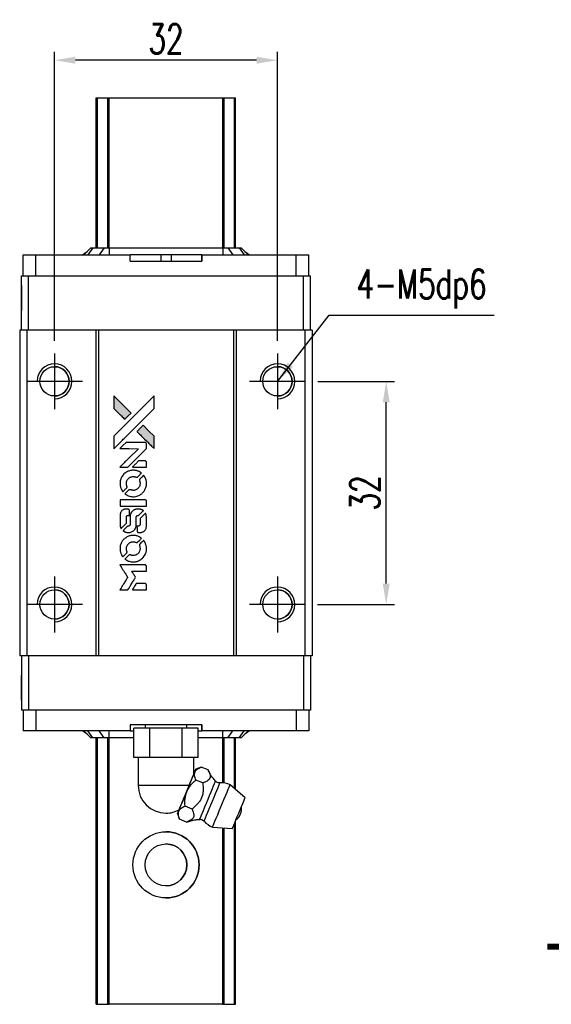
# Model space of a CAD drawing. Header units: millimetres. Extents: x 725 to 1011, y 320 to 556.
# Tile 2 of 3: x 745 to 821, y 415 to 556. Entities that reach past the tile are written whole.
import ezdxf
from ezdxf.enums import TextEntityAlignment as Align

# ---------------------------------------------------------------- set-up
doc = ezdxf.new("R2010")
doc.units = ezdxf.units.MM
doc.header["$LTSCALE"] = 0.15
doc.layers.get('0').update_dxf_attribs({"linetype": 'CONTINUOUS'})
doc.layers.get('Defpoints').update_dxf_attribs({"linetype": 'CONTINUOUS'})
doc.layers.add('CHA', color=2, linetype='CONTINUOUS')
doc.layers.add('DIM', color=4, linetype='CONTINUOUS')
doc.styles.add('DIM-7', font='SIMPLEX.shx', dxfattribs={"width": 0.7, "bigfont": 'chineset.shx'})
doc.styles.add('T', font='kaiu.ttf')
doc.dimstyles.new('CNS', dxfattribs={"dimtxt": 3.5, "dimasz": 2.5, "dimexe": 1, "dimexo": 1.5, "dimgap": 0.09, "dimtad": 0, "dimdsep": 46, "dimtxsty": 'DIM-7', "dimcen": 0.09, "dimclrd": 1, "dimclre": 1, "dimclrt": 4, "dimadec": 0, "dimazin": 0, "dimtfac": 1, "dimtix": 1, "dimtmove": 2, "dimatfit": 3, "dimfxl": 1, "dimtvp": 0.971429, "dimtolj": 1, "dimarcsym": 0})

# ---------------------------------------------------------------- blocks, each defined once
blk = doc.blocks.new('A$C205f83d0')
at = {"linetype": 'Continuous'}
h = blk.add_hatch(color=256, dxfattribs=at)
h.dxf.hatch_style = 1
h.paths.add_polyline_path([(0, 27.81), (0, 26.91), (0, 26.01), (0.78, 25.24, 0.000288), (1.08, 24.94, 0.000479), (1.33, 24.69, 0.000013), (1.56, 24.47, 0.197177), (1.56, 24.46, 0.197497), (1.57, 24.47, 0.00004), (1.7, 24.6, 0.000834), (1.84, 24.74, 0.000506), (2.01, 24.91), (2.46, 25.35), (1.23, 26.58)])
h.paths.add_polyline_path([(4.21, 23.6), (3.76, 23.16, 0.000476), (3.59, 22.98, 0.000789), (3.45, 22.84, 0.000035), (3.32, 22.71, 0.19758), (3.31, 22.71, 0.198396), (3.32, 22.7, 0.000019), (3.49, 22.52, 0.000582), (3.69, 22.33, 0.000351), (3.92, 22.1, 0.000108), (4.91, 21.11, 0.000692), (5.41, 20.61, 0.000077), (5.76, 20.27, 0.197527), (5.77, 20.27, 0.410181), (5.78, 20.27, 0.000493), (5.78, 20.46, 0.002424), (5.78, 20.71, 0.000529), (5.78, 21.15), (5.78, 22.03), (4.99, 22.82)])
for points in [[(0.78, 25.24, 0.000288), (1.08, 24.94, 0.000479), (1.33, 24.69, 0.000013), (1.56, 24.47, 0.197177), (1.56, 24.46, 0.197497), (1.57, 24.47, 0.00004), (1.7, 24.6, 0.000836), (1.84, 24.74, 0.000505), (2.01, 24.91), (2.46, 25.35), (1.23, 26.58), (0, 27.81), (0, 26.91), (0, 26.01)], [(1.08, 21.32, -0.000056), (1.62, 21.86, -0.000021), (2.38, 22.61, -0.000021), (3.2, 23.44, -0.000025), (3.97, 24.21), (5.78, 26.01), (5.78, 26.91), (5.78, 27.8), (4.56, 26.59, 0.000274), (3.98, 26.01, 0.000123), (3.21, 25.25, 0.000121), (2.4, 24.44, 0.000165), (1.67, 23.72), (0, 22.04), (0, 21.14), (0, 20.24)], [(3.92, 22.1, 0.000108), (4.91, 21.11, 0.000692), (5.41, 20.61, 0.000077), (5.76, 20.27, 0.197527), (5.77, 20.27, 0.410182), (5.78, 20.27, 0.000493), (5.78, 20.46, 0.002424), (5.78, 20.71, 0.000529), (5.78, 21.15), (5.78, 22.03), (4.99, 22.82), (4.21, 23.6), (3.76, 23.16, 0.000476), (3.59, 22.98, 0.000789), (3.45, 22.84, 0.000035), (3.32, 22.71, 0.19758), (3.31, 22.71, 0.198396), (3.32, 22.7, 0.000019), (3.49, 22.52, 0.000582), (3.69, 22.33, 0.000351)], [(1.43, 17.59), (2.01, 17.59), (3.34, 18.92), (4.67, 20.25), (4.66, 20.62, 0.0008), (4.66, 20.86, 0.010795), (4.66, 20.95, 0.030495), (4.66, 21, 0.080372), (4.64, 21.03, 0.03816), (4.62, 21.06, 0.041799), (4.6, 21.09, 0.042486), (4.57, 21.11, 0.042078), (4.54, 21.13, 0.099276), (4.49, 21.14, 0.003302), (4.31, 21.14, 0.002586), (3.99, 21.14, 0.000204), (3.12, 21.14), (1.75, 21.14), (1.3, 20.7), (0.86, 20.25), (2.19, 20.25), (3.51, 20.24), (2.2, 18.94, 0.000253), (1.7, 18.44, 0.000412), (1.27, 18.01, 0.000041), (0.89, 17.63, 0.041338), (0.87, 17.61), (0.86, 17.59)], [(3.66, 17.59), (4.67, 17.59), (4.67, 17.96), (4.66, 18.34), (4.64, 18.38, 0.03146), (4.62, 18.4, 0.026444), (4.6, 18.42, 0.026444), (4.59, 18.44, 0.031457), (4.57, 18.45), (4.52, 18.48), (4.03, 18.48), (3.53, 18.48), (3.09, 18.04, 0.000745), (2.93, 17.87, 0.001228), (2.79, 17.73, 0.000087), (2.66, 17.6, 0.195134), (2.66, 17.6, 0.412117), (2.66, 17.59, 0.000048), (2.96, 17.59, 0.00109), (3.28, 17.59, 0.000653)], [(0.89, 15.04, 0.023681), (0.91, 14.89, 0.022402), (0.95, 14.73, 0.021929), (1, 14.57, 0.020503), (1.07, 14.42, 0.013745), (1.12, 14.33, 0.009767), (1.17, 14.23, 0.009658), (1.23, 14.15, 0.027804), (1.27, 14.09), (1.29, 14.07), (1.57, 14.35, 0.002053), (1.7, 14.48, 0.006738), (1.79, 14.57, 0.007826), (1.85, 14.63, 0.063909), (1.87, 14.67, 0.061532), (1.89, 14.72, 0.068674), (1.89, 14.77, 0.052072), (1.88, 14.83, 0.019648), (1.86, 14.91, -0.018366), (1.82, 15.01, -0.0288), (1.81, 15.1, -0.029061), (1.8, 15.19, -0.019155), (1.8, 15.29, -0.053809), (1.83, 15.51, -0.058833), (1.91, 15.72, -0.058566), (2.03, 15.9, -0.052525), (2.2, 16.05, -0.044733), (2.34, 16.14, -0.040573), (2.5, 16.2, -0.041123), (2.67, 16.24, -0.04951), (2.83, 16.24, -0.017369), (2.9, 16.23, -0.024255), (2.97, 16.22, -0.023787), (3.03, 16.2, -0.015798), (3.11, 16.18, 0.010631), (3.15, 16.16, 0.033653), (3.19, 16.15, 0.037806), (3.22, 16.14, 0.016307), (3.26, 16.14, 0.068179), (3.34, 16.15, 0.095747), (3.4, 16.19, 0.033418), (3.49, 16.26, 0.002133), (3.72, 16.5, 0.001452), (3.85, 16.64, 0.012393), (3.91, 16.7, 0.020479), (3.94, 16.74, 0.344362), (3.94, 16.75, 0.074287), (3.91, 16.78, 0.005454), (3.81, 16.85, 0.008391), (3.7, 16.91, 0.017097), (3.61, 16.96, 0.027375), (3.43, 17.04, 0.02835), (3.25, 17.09, 0.027723), (3.05, 17.13, 0.023913), (2.85, 17.14, 0.027047), (2.6, 17.14, 0.031685), (2.37, 17.1, 0.032425), (2.14, 17.04, 0.031013), (1.93, 16.95, 0.037914), (1.67, 16.8, 0.040153), (1.45, 16.61, 0.039834), (1.26, 16.39, 0.036173), (1.09, 16.14, 0.040752), (0.98, 15.89, 0.035885), (0.91, 15.61, 0.035491), (0.88, 15.33, 0.037615)], [(1.66, 13.71, 0.018008), (1.74, 13.66, 0.009842), (1.84, 13.6, 0.009807), (1.95, 13.54, 0.015716), (2.05, 13.5, 0.048467), (2.39, 13.39, 0.045841), (2.74, 13.35, 0.046006), (3.1, 13.38, 0.049638), (3.44, 13.47, 0.064819), (3.89, 13.7, 0.06695), (4.25, 14.04, 0.066691), (4.51, 14.46, 0.063505), (4.66, 14.94, 0.03135), (4.67, 15.07, 0.010439), (4.67, 15.25, 0.010391), (4.67, 15.43, 0.032408), (4.66, 15.55, 0.015696), (4.63, 15.69, 0.018095), (4.59, 15.83, 0.018551), (4.54, 15.96, 0.018352), (4.49, 16.08, 0.015568), (4.44, 16.16, 0.009832), (4.39, 16.26, 0.009795), (4.33, 16.34, 0.023727), (4.29, 16.41), (4.27, 16.43), (3.99, 16.16, 0.001528), (3.83, 16, 0.010022), (3.76, 15.93, 0.019586), (3.71, 15.87, 0.061865), (3.69, 15.84, 0.055054), (3.67, 15.78, 0.061607), (3.67, 15.72, 0.048725), (3.68, 15.65, 0.020221), (3.7, 15.56, -0.017722), (3.73, 15.46, -0.02685), (3.75, 15.38, -0.02759), (3.76, 15.29, -0.020233), (3.75, 15.2, -0.04793), (3.73, 15.01, -0.048386), (3.67, 14.84, -0.047866), (3.57, 14.68, -0.044964), (3.45, 14.54, -0.04333), (3.3, 14.42, -0.050921), (3.14, 14.33, -0.051473), (2.97, 14.28, -0.0459), (2.78, 14.26, -0.019014), (2.7, 14.27, -0.024114), (2.61, 14.28, -0.025081), (2.53, 14.3, -0.023892), (2.46, 14.32, 0.008624), (2.4, 14.34, 0.026486), (2.35, 14.36, 0.035074), (2.32, 14.36, 0.02756), (2.28, 14.36, 0.087163), (2.22, 14.35, 0.073291), (2.16, 14.32, 0.028074), (2.07, 14.24, 0.002594), (1.87, 14.04), (1.59, 13.76)], [(2.77, 12.02), (4.66, 12.02), (4.66, 12.4), (4.66, 12.77), (4.64, 12.81, 0.071429), (4.61, 12.85, 0.054799), (4.58, 12.88, 0.053585), (4.53, 12.9, 0.060698), (4.49, 12.92, 0.033975), (4.41, 12.92, 0.000112), (3.44, 12.92, 0.000726), (2.5, 12.92, 0.001084), (1.68, 12.92), (0.88, 12.91), (0.88, 12.46), (0.88, 12.02)], [(0.88, 9.25, 0.018538), (0.89, 9.19, 0.010695), (0.9, 9.12, 0.01068), (0.92, 9.06, 0.017678), (0.93, 9, 0.013849), (0.96, 8.94, 0.011814), (0.99, 8.87, 0.004513), (1.01, 8.81, 0.290035), (1.02, 8.8, 0.196418), (1.03, 8.8, 0.000124), (1.14, 8.91, 0.001477), (1.26, 9.04, 0.000898), (1.41, 9.18), (1.79, 9.56), (1.79, 10.03, -0.001471), (1.79, 10.39, -0.028714), (1.8, 10.5, -0.097073), (1.82, 10.56, -0.084199), (1.86, 10.61, -0.042698), (1.9, 10.64, -0.053912), (1.93, 10.66, -0.051004), (1.97, 10.66, -0.032967), (2.02, 10.67, 0.00807), (2.04, 10.67, 0.003023), (2.08, 10.67, 0.002994), (2.11, 10.67, 0.003629), (2.15, 10.67), (2.23, 10.68), (2.23, 11.04, 0.001618), (2.23, 11.21, 0.005206), (2.23, 11.33, 0.00535), (2.22, 11.41, 0.060675), (2.22, 11.44, 0.048484), (2.21, 11.46, 0.02389), (2.2, 11.48, 0.022812), (2.18, 11.5, 0.02462), (2.17, 11.52, 0.061781), (2.12, 11.55, 0.080179), (2.07, 11.57, 0.048561), (2, 11.58, 0.010021), (1.87, 11.59, 0.016602), (1.71, 11.58, 0.031409), (1.57, 11.56, 0.036474), (1.45, 11.53, 0.03439), (1.34, 11.48, 0.065928), (1.16, 11.36, 0.069066), (1.02, 11.19, 0.065697), (0.93, 10.99, 0.051559), (0.88, 10.75, 0.020904), (0.88, 10.62, 0.000451), (0.88, 10, 0.000419), (0.88, 9.37, 0.022759)], [(1.37, 8.42, 0.023289), (1.46, 8.36, 0.026845), (1.55, 8.32, 0.026047), (1.65, 8.28, 0.019751), (1.76, 8.25, 0.013249), (1.83, 8.23, 0.025169), (1.88, 8.23, 0.016532), (1.94, 8.23, 0.002937), (2.06, 8.22, 0.003317), (2.17, 8.22, 0.011808), (2.23, 8.23, 0.01777), (2.29, 8.23, 0.021476), (2.33, 8.24, 0.04325), (2.53, 8.3, 0.045753), (2.72, 8.4, 0.04649), (2.88, 8.52, 0.047672), (3.01, 8.68, 0.025315), (3.05, 8.74, 0.015208), (3.1, 8.82, 0.01512), (3.14, 8.91, 0.022488), (3.16, 8.99, 0.027857), (3.2, 9.11, 0.034138), (3.21, 9.22, 0.014286), (3.22, 9.39, 0.00124), (3.22, 9.84, -0.00103), (3.22, 10.11, -0.002552), (3.22, 10.31, -0.001594), (3.22, 10.46, -0.047676), (3.23, 10.5, -0.085307), (3.25, 10.57, -0.097789), (3.3, 10.62, -0.085947), (3.37, 10.65, -0.051339), (3.45, 10.66, 0.014634), (3.48, 10.67, 0.015028), (3.51, 10.67, 0.014927), (3.54, 10.68, 0.059415), (3.55, 10.68, 0.070595), (3.59, 10.71, 0.00028), (3.9, 11.02, 0.000111), (4.23, 11.34, 0.200239), (4.23, 11.36, 0.268906), (4.23, 11.37, 0.001866), (4.15, 11.41, 0.007532), (4.08, 11.45, 0.017818), (4.02, 11.48, 0.013256), (3.95, 11.5, 0.011636), (3.89, 11.53, 0.011528), (3.82, 11.55, 0.012303), (3.75, 11.57, 0.0423), (3.64, 11.58, 0.013657), (3.48, 11.58, 0.013857), (3.32, 11.58, 0.037428), (3.2, 11.56, 0.014927), (3.13, 11.54, 0.0122), (3.05, 11.52, 0.012518), (2.97, 11.49, 0.023062), (2.91, 11.47, 0.065961), (2.7, 11.32, 0.06055), (2.52, 11.12, 0.059676), (2.4, 10.88, 0.060497), (2.33, 10.62, 0.025683), (2.33, 10.57, 0.001528), (2.33, 10.4, 0.002124), (2.33, 10.19, 0.001173), (2.33, 9.93, -0.000809), (2.32, 9.47, -0.017164), (2.32, 9.34, -0.063931), (2.3, 9.27, -0.108429), (2.27, 9.22, -0.052941), (2.24, 9.19, -0.063675), (2.2, 9.17, -0.050562), (2.15, 9.15, -0.020337), (2.09, 9.15, 0.009897), (2.05, 9.14, 0.016482), (2.01, 9.14, 0.019019), (1.98, 9.13, 0.06043), (1.97, 9.13, 0.076267), (1.93, 9.1, 0.00054), (1.63, 8.8, 0.000307), (1.33, 8.5, 0.142594), (1.32, 8.47, 0.232419), (1.32, 8.47, 0.022995), (1.33, 8.45, 0.024627), (1.35, 8.44, 0.015407)], [(3.33, 8.37, 0.065483), (3.35, 8.33, 0.053271), (3.39, 8.29, 0.052018), (3.43, 8.25, 0.0556), (3.48, 8.23, 0.036839), (3.51, 8.22, 0.026922), (3.54, 8.22, 0.016905), (3.59, 8.22, 0.004317), (3.67, 8.22, 0.016369), (3.83, 8.22, 0.029936), (3.96, 8.24, 0.03418), (4.08, 8.27, 0.031327), (4.2, 8.32, 0.046935), (4.34, 8.4, 0.054053), (4.45, 8.51, 0.053701), (4.54, 8.64, 0.045364), (4.61, 8.79, 0.032479), (4.64, 8.93, 0.03386), (4.66, 9.06, 0.013578), (4.67, 9.28, 0.001155), (4.66, 9.83, 0.000413), (4.66, 10.31, 0.005008), (4.66, 10.49, 0.013199), (4.65, 10.59, 0.033956), (4.64, 10.67, 0.013909), (4.62, 10.75, 0.010864), (4.6, 10.83, 0.010938), (4.57, 10.9, 0.028702), (4.55, 10.95), (4.53, 10.99), (4.14, 10.61), (3.76, 10.23), (3.76, 9.78, -0.001504), (3.76, 9.59, -0.00328), (3.75, 9.45, -0.001901), (3.75, 9.33, -0.061333), (3.75, 9.3, -0.063621), (3.73, 9.27, -0.048633), (3.7, 9.23, -0.046769), (3.67, 9.2, -0.047961), (3.63, 9.17, -0.02678), (3.6, 9.16, -0.050957), (3.57, 9.15, -0.029398), (3.53, 9.14, -0.00401), (3.45, 9.14), (3.31, 9.14), (3.32, 8.78, 0.001061), (3.32, 8.56, 0.009147), (3.32, 8.47, 0.020721), (3.32, 8.41, 0.051619)], [(0.89, 5.71, 0.024131), (0.91, 5.54, 0.022344), (0.95, 5.38, 0.021883), (1.01, 5.22, 0.020884), (1.08, 5.06, 0.010669), (1.13, 4.97, 0.010389), (1.18, 4.88, 0.010913), (1.23, 4.8, 0.022227), (1.27, 4.74), (1.29, 4.72), (1.57, 5, 0.002452), (1.68, 5.11, 0.003628), (1.78, 5.21, 0.001662), (1.86, 5.3, 0.070159), (1.87, 5.32, 0.047671), (1.88, 5.34, 0.018624), (1.88, 5.36, 0.017921), (1.89, 5.39, 0.018804), (1.89, 5.41, 0.018255), (1.89, 5.45, 0.041312), (1.89, 5.48, 0.037164), (1.88, 5.5, 0.012342), (1.87, 5.54, -0.015101), (1.83, 5.64, -0.035998), (1.81, 5.71, -0.033244), (1.8, 5.79, -0.011249), (1.8, 5.91, -0.004059), (1.8, 6, -0.019693), (1.8, 6.06, -0.027943), (1.81, 6.1, -0.014411), (1.82, 6.15, -0.033089), (1.87, 6.28, -0.033887), (1.93, 6.4, -0.034021), (2, 6.51, -0.033942), (2.09, 6.61, -0.02816), (2.2, 6.7, -0.035032), (2.3, 6.77, -0.035269), (2.42, 6.83, -0.029196), (2.54, 6.87, -0.037862), (2.69, 6.89, -0.043657), (2.83, 6.9, -0.043064), (2.98, 6.87, -0.035184), (3.12, 6.83, 0.033699), (3.19, 6.8, 0.052815), (3.25, 6.8, 0.059167), (3.31, 6.8, 0.058972), (3.37, 6.82, 0.059208), (3.41, 6.84, 0.021125), (3.46, 6.89, 0.008691), (3.55, 6.98, 0.000851), (3.76, 7.19, 0.001873), (3.87, 7.3, 0.013884), (3.92, 7.36, 0.022355), (3.94, 7.39, 0.341453), (3.94, 7.4, 0.073011), (3.91, 7.43, 0.004587), (3.81, 7.49, 0.00748), (3.71, 7.56, 0.016837), (3.63, 7.6, 0.028606), (3.43, 7.69, 0.031352), (3.23, 7.75, 0.031004), (3.02, 7.79, 0.0268), (2.8, 7.8, 0.026698), (2.56, 7.79, 0.03002), (2.34, 7.75, 0.030357), (2.12, 7.68, 0.028554), (1.91, 7.59, 0.062944), (1.52, 7.33, 0.062206), (1.21, 6.98, 0.062448), (0.99, 6.57, 0.064355), (0.88, 6.12, 0.017377), (0.88, 6.03, 0.008369), (0.88, 5.91, 0.008367), (0.88, 5.79, 0.01757)], [(1.66, 4.37, 0.064158), (2.09, 4.13, 0.06356), (2.58, 4.02, 0.064004), (3.08, 4.03, 0.066747), (3.55, 4.16, 0.04321), (3.84, 4.32, 0.044737), (4.1, 4.53, 0.044901), (4.32, 4.78, 0.044184), (4.49, 5.07, 0.026293), (4.58, 5.28, 0.033344), (4.64, 5.49, 0.033227), (4.67, 5.71, 0.025815), (4.67, 5.94, 0.023119), (4.66, 6.17, 0.031044), (4.62, 6.37, 0.031337), (4.56, 6.57, 0.024258), (4.47, 6.77, 0.015622), (4.43, 6.84, 0.008495), (4.38, 6.93, 0.008415), (4.33, 7.01, 0.020814), (4.28, 7.07), (4.26, 7.09), (3.99, 6.82, 0.002843), (3.78, 6.61, 0.033917), (3.71, 6.53, 0.087906), (3.68, 6.47, 0.073302), (3.67, 6.39, 0.022047), (3.67, 6.36, 0.026465), (3.67, 6.32, 0.022233), (3.68, 6.29, 0.009985), (3.7, 6.24, -0.039011), (3.74, 6.06, -0.044398), (3.76, 5.89, -0.045096), (3.74, 5.72, -0.04265), (3.69, 5.55, -0.071154), (3.56, 5.31, -0.068827), (3.37, 5.12, -0.068713), (3.13, 4.99, -0.070507), (2.87, 4.92, -0.028605), (2.75, 4.92, -0.031418), (2.65, 4.93, -0.031044), (2.54, 4.95, -0.02668), (2.43, 4.99, 0.038913), (2.36, 5.01, 0.043732), (2.3, 5.02, 0.047754), (2.24, 5.01, 0.075756), (2.19, 5, 0.07294), (2.16, 4.98, 0.003456), (2.09, 4.91, 0.005023), (1.99, 4.82, 0.002422), (1.87, 4.7, 0.000819), (1.76, 4.6, 0.001349), (1.67, 4.5, 0.0001), (1.59, 4.42, 0.205335), (1.59, 4.42, 0.219821), (1.59, 4.42, 0.002494), (1.61, 4.4, 0.007089), (1.63, 4.39, 0.004494)], [(1.44, 0), (2.01, 0), (2.11, 0.16, -0.000297), (2.17, 0.25, -0.000037), (2.3, 0.46, -0.000043), (2.45, 0.71, -0.000036), (2.61, 0.98, 0.000044), (2.77, 1.24, 0.000063), (2.91, 1.47, 0.000035), (3.03, 1.66, 0.0009), (3.06, 1.72), (3.11, 1.79), (3.05, 1.89, 0.001175), (3.01, 1.95, 0.000208), (2.94, 2.06, 0.000225), (2.87, 2.19, 0.000203), (2.78, 2.32, -0.000711), (2.71, 2.44, -0.001119), (2.64, 2.55, -0.000263), (2.58, 2.64, -0.04589), (2.58, 2.65, -0.519312), (2.58, 2.66, -0.001914), (2.74, 2.67, -0.003124), (2.99, 2.67, -0.000285), (3.62, 2.67), (4.67, 2.67), (4.67, 3.03, 0.001727), (4.67, 3.3, 0.025279), (4.66, 3.39, 0.073886), (4.65, 3.44, 0.07426), (4.62, 3.49, 0.03264), (4.61, 3.5, 0.01784), (4.59, 3.52, 0.017712), (4.57, 3.53, 0.026854), (4.56, 3.54), (4.52, 3.56), (2.69, 3.56), (0.86, 3.56), (0.88, 3.54, -0.004595), (0.89, 3.53, -0.00016), (0.92, 3.47, -0.000298), (0.96, 3.41, -0.000208), (1.01, 3.33, 0.000986), (1.14, 3.11, 0.00025), (1.36, 2.76, 0.000268), (1.6, 2.38, 0.000436), (1.8, 2.07, -0.002932), (1.87, 1.96, -0.004718), (1.92, 1.87, -0.001113), (1.97, 1.79, -0.227179), (1.97, 1.78, -0.045982), (1.96, 1.77, -0.000145), (1.9, 1.67, -0.000825), (1.82, 1.54, -0.000517), (1.74, 1.4, 0.000056), (1.44, 0.92, 0.000289), (1.27, 0.65, 0.000481), (1.15, 0.45, 0.000418), (1.02, 0.25), (0.87, 0)], [(3.66, 0), (4.67, 0), (4.67, 0.37, 0.000842), (4.67, 0.6, 0.010591), (4.66, 0.69, 0.028995), (4.66, 0.74, 0.069543), (4.65, 0.77, 0.051063), (4.63, 0.81, 0.039932), (4.6, 0.84, 0.039414), (4.57, 0.86, 0.045845), (4.54, 0.88, 0.094811), (4.5, 0.89, 0.007124), (4.4, 0.89, 0.004713), (4.23, 0.9, 0.000534), (3.85, 0.9), (3.2, 0.9), (3.14, 0.8, 0.000828), (2.97, 0.53, 0.000879), (2.81, 0.27, 0.000048), (2.65, 0.01, 0.137596), (2.65, 0, 0.413028), (2.65, 0, 0.000016), (2.95, 0, 0.000623), (3.27, 0, 0.000374)]]:
    blk.add_lwpolyline(points, format="xyb", close=True)
blk = doc.blocks.new('*D234')
at = {"color": 7, "lineweight": -2}
for p, q in [((787.4, 504.53), (798.41, 504.53)), ((797.21, 475.53), (797.21, 501.53)), ((787.35, 472.53), (798.41, 472.53))]:
    blk.add_line(p, q, dxfattribs=at)
at = {"color": 7}
for points in [[(796.71, 501.53), (797.71, 501.53), (797.21, 504.53)], [(796.71, 475.53), (797.71, 475.53), (797.21, 472.53)]]:
    blk.add_solid(points, dxfattribs=at)
at = {"layer": 'Defpoints', "color": 0}
for p in [(785.6, 504.53), (797.21, 504.53), (785.55, 472.53)]:
    blk.add_point(p, dxfattribs=at)
at = {"color": 7, "insert": (794.15, 488.53), "char_height": 4.2, "attachment_point": 5, "rotation": 90, "style": 'DIM-7'}
blk.add_mtext('\\A1;32', dxfattribs=at)
blk = doc.blocks.new('*D235')
at = {"color": 7, "lineweight": -2}
for p, q in [((749.6, 510.33), (749.6, 551.79)), ((781.6, 510.33), (781.6, 551.79)), ((778.6, 550.59), (752.6, 550.59))]:
    blk.add_line(p, q, dxfattribs=at)
at = {"color": 7}
for points in [[(752.6, 551.09), (752.6, 550.09), (749.6, 550.59)], [(778.6, 551.09), (778.6, 550.09), (781.6, 550.59)]]:
    blk.add_solid(points, dxfattribs=at)
at = {"layer": 'Defpoints', "color": 0}
for p in [(749.6, 550.59), (749.6, 508.53), (781.6, 508.53)]:
    blk.add_point(p, dxfattribs=at)
at = {"color": 7, "insert": (765.6, 553.65), "char_height": 4.2, "attachment_point": 5, "style": 'DIM-7'}
blk.add_mtext('\\A1;32', dxfattribs=at)

msp = doc.modelspace()

# ---------------------------------------------------------------- linework, layer by layer
at = {"color": 7, "linetype": 'Continuous', "lineweight": 25}
for p, q in [((755.602, 523.683), (755.602, 545.183)), ((755.602, 523.683), (755.602, 545.183)), ((755.602, 523.683), (755.602, 545.183)), ((755.602, 545.183), (755.602, 523.683)), ((755.768, 523.683), (755.768, 545.183)), ((757.248, 523.683), (757.248, 545.183)), ((757.446, 545.183), (773.758, 545.183)), ((757.446, 523.683), (757.446, 545.183)), ((773.758, 523.683), (773.758, 545.183)), ((773.955, 523.683), (773.955, 545.183)), ((775.435, 523.683), (775.435, 545.183)), ((775.602, 523.683), (775.602, 545.183)), ((745.102, 519.683), (745.102, 522.683)), ((745.102, 522.683), (746.902, 522.683)), ((745.102, 521.783), (745.102, 522.683)), ((745.102, 519.683), (745.102, 522.683)), ((745.102, 521.783), (745.102, 522.683)), ((745.102, 522.683), (745.102, 522.683)), ((745.102, 522.683), (745.102, 522.683)), ((745.102, 522.683), (745.102, 522.683)), ((746.902, 519.683), (746.902, 522.683)), ((746.902, 522.683), (760.459, 522.683)), ((753.606, 522.683), (754.274, 523.155)), ((754.802, 523.683), (753.802, 522.683)), ((754.802, 523.683), (753.802, 522.683)), ((755.086, 523.683), (754.371, 522.683)), ((754.802, 523.683), (755.086, 523.683)), ((754.802, 523.683), (754.802, 523.683)), ((755.086, 523.683), (756.73, 523.683)), ((756.73, 523.683), (756.015, 522.683)), ((756.73, 523.683), (757.446, 523.683)), ((757.446, 523.683), (757.446, 522.683)), ((757.446, 523.683), (773.758, 523.683)), ((760.459, 521.783), (760.459, 522.683)), ((764.879, 522.683), (760.459, 522.683)), ((764.879, 522.683), (764.879, 521.783)), ((766.325, 522.683), (764.879, 522.683)), ((766.325, 522.683), (766.325, 521.783)), ((770.745, 522.683), (766.325, 522.683)), ((770.745, 521.783), (770.745, 522.683)), ((770.745, 522.683), (784.302, 522.683)), ((770.745, 522.683), (770.745, 521.783)), ((770.745, 522.683), (770.745, 522.683)), ((770.745, 521.783), (770.745, 522.683)), ((770.745, 522.683), (770.745, 521.783)), ((773.758, 523.683), (773.758, 522.683)), ((773.758, 523.683), (774.473, 523.683)), ((774.473, 523.683), (775.188, 522.683)), ((774.473, 523.683), (776.117, 523.683)), ((776.117, 523.683), (776.832, 522.683)), ((776.117, 523.683), (776.402, 523.683)), ((776.402, 523.683), (777.402, 522.683)), ((776.93, 523.155), (777.597, 522.683)), ((784.302, 519.683), (784.302, 522.683)), ((784.302, 522.683), (786.102, 522.683)), ((786.102, 519.683), (786.102, 522.683)), ((745.102, 521.783), (745.102, 521.783)), ((760.459, 521.783), (770.745, 521.783)), ((770.745, 521.783), (770.745, 521.783)), ((744.852, 511.883), (744.852, 519.683)), ((744.852, 519.683), (745.852, 519.683)), ((744.852, 511.883), (744.852, 519.683)), ((744.852, 519.683), (744.852, 519.683)), ((745.852, 511.883), (745.852, 519.683)), ((745.852, 519.683), (785.352, 519.683)), ((785.352, 511.883), (785.352, 519.683)), ((785.352, 519.683), (786.352, 519.683)), ((786.352, 511.883), (786.352, 519.683)), ((744.602, 511.883), (744.602, 465.183)), ((745.652, 511.883), (744.602, 511.883)), ((744.602, 511.883), (744.602, 465.183)), ((744.602, 511.883), (744.602, 511.883)), ((745.652, 511.883), (745.652, 465.183)), ((755.552, 511.883), (745.652, 511.883)), ((755.552, 511.883), (755.552, 465.183)), ((755.902, 511.883), (755.552, 511.883)), ((755.902, 511.883), (755.902, 465.183)), ((775.302, 511.883), (755.902, 511.883)), ((775.302, 511.883), (775.302, 465.183)), ((775.652, 511.883), (775.302, 511.883)), ((775.652, 511.883), (775.652, 465.183)), ((785.552, 511.883), (775.652, 511.883)), ((785.552, 511.883), (785.552, 465.183)), ((786.602, 511.883), (785.552, 511.883)), ((786.602, 511.883), (786.602, 465.183)), ((745.652, 465.183), (744.602, 465.183)), ((744.602, 465.183), (744.602, 465.183)), ((744.852, 465.183), (744.852, 457.383)), ((744.852, 465.183), (744.852, 457.383)), ((755.552, 465.183), (745.652, 465.183)), ((745.852, 465.183), (745.852, 457.383)), ((755.902, 465.183), (755.552, 465.183)), ((775.302, 465.183), (755.902, 465.183)), ((775.652, 465.183), (775.302, 465.183)), ((785.552, 465.183), (775.652, 465.183)), ((785.352, 465.183), (785.352, 457.383)), ((786.602, 465.183), (785.552, 465.183)), ((786.352, 465.183), (786.352, 457.383)), ((745.852, 457.383), (744.852, 457.383)), ((744.852, 457.383), (744.852, 457.383)), ((745.102, 457.383), (745.102, 454.383)), ((745.102, 457.383), (745.102, 454.383)), ((785.352, 457.383), (745.852, 457.383)), ((746.902, 457.383), (746.902, 454.383)), ((784.302, 457.383), (784.302, 454.383)), ((786.352, 457.383), (785.352, 457.383)), ((786.102, 457.383), (786.102, 454.383)), ((745.102, 455.283), (745.102, 454.383)), ((745.102, 455.283), (745.102, 454.383)), ((745.102, 455.283), (745.102, 455.283)), ((760.459, 455.283), (760.459, 454.383)), ((770.745, 455.283), (760.459, 455.283)), ((760.983, 450.603), (760.983, 454.803)), ((763.292, 454.803), (760.983, 454.803)), ((762.602, 455.283), (762.602, 454.803)), ((763.292, 450.603), (763.292, 454.803)), ((767.911, 454.803), (763.292, 454.803)), ((767.911, 450.603), (767.911, 454.803)), ((770.22, 454.803), (767.911, 454.803)), ((768.602, 454.803), (768.602, 455.283)), ((770.22, 450.603), (770.22, 454.803)), ((770.745, 455.283), (770.745, 454.383)), ((770.745, 455.283), (770.745, 454.383)), ((770.745, 455.283), (770.745, 455.283)), ((770.745, 454.383), (770.745, 455.283)), ((770.745, 454.383), (770.745, 455.283)), ((746.902, 454.383), (745.102, 454.383)), ((745.102, 454.383), (745.102, 454.383)), ((745.102, 454.383), (745.102, 454.383)), ((745.102, 454.383), (745.102, 454.383)), ((760.459, 454.383), (746.902, 454.383)), ((754.274, 453.91), (753.606, 454.383)), ((754.802, 453.383), (753.802, 454.383)), ((754.802, 453.383), (753.802, 454.383)), ((755.086, 453.383), (754.371, 454.383)), ((755.086, 453.383), (754.802, 453.383)), ((754.802, 453.383), (754.802, 453.383)), ((756.73, 453.383), (755.086, 453.383)), ((755.602, 415.183), (755.602, 453.383)), ((755.602, 415.183), (755.602, 453.383)), ((755.602, 415.183), (755.602, 453.383)), ((755.602, 453.383), (755.602, 415.183)), ((755.768, 415.183), (755.768, 453.383)), ((756.73, 453.383), (756.015, 454.383)), ((757.446, 453.383), (756.73, 453.383)), ((757.248, 415.183), (757.248, 453.383)), ((757.446, 453.383), (757.446, 454.383)), ((760.983, 453.383), (757.446, 453.383)), ((757.446, 415.183), (757.446, 453.383)), ((760.459, 454.383), (760.983, 454.383)), ((770.22, 454.383), (770.745, 454.383)), ((773.758, 453.383), (770.22, 453.383)), ((784.302, 454.383), (770.745, 454.383)), ((770.745, 454.383), (770.745, 454.383)), ((773.758, 453.383), (773.758, 454.383)), ((774.473, 453.383), (773.758, 453.383)), ((773.758, 446.929), (773.758, 453.383)), ((773.955, 446.91), (773.955, 453.383)), ((774.473, 453.383), (775.188, 454.383)), ((776.117, 453.383), (774.473, 453.383)), ((775.435, 446.142), (775.435, 453.383)), ((775.602, 445.998), (775.602, 453.383)), ((776.117, 453.383), (776.832, 454.383)), ((776.402, 453.383), (776.117, 453.383)), ((776.402, 453.383), (777.402, 454.383)), ((777.597, 454.383), (776.93, 453.911)), ((786.102, 454.383), (784.302, 454.383)), ((762.138, 450.603), (760.983, 450.603)), ((761.602, 450.603), (761.602, 446.603)), ((763.292, 450.603), (762.138, 450.603)), ((765.602, 450.603), (763.292, 450.603)), ((767.911, 450.603), (765.602, 450.603)), ((769.066, 450.603), (767.911, 450.603)), ((770.22, 450.603), (769.066, 450.603)), ((769.602, 448.221), (769.602, 450.603)), ((770.651, 449.21), (769.879, 448.89)), ((771.657, 448.793), (770.651, 449.21)), ((761.602, 446.603), (768.931, 446.603)), ((770.884, 446.926), (769.878, 447.343)), ((776.96, 444.82), (774.81, 446.685)), ((769.337, 443.193), (768.331, 443.609)), ((767.238, 442.515), (767.558, 441.742)), ((768.564, 441.326), (767.558, 441.742)), ((775.435, 415.183), (775.435, 441.139)), ((775.602, 415.183), (775.602, 441.54)), ((772.284, 440.587), (775.123, 440.385)), ((773.758, 415.183), (773.758, 440.482)), ((773.955, 415.183), (773.955, 440.468)), ((773.758, 415.183), (757.446, 415.183))]:
    msp.add_line(p, q, dxfattribs=at)
for p, q in [((749.602, 508.533), (749.602, 500.533)), ((781.602, 508.533), (781.602, 500.533)), ((753.602, 504.533), (745.602, 504.533)), ((785.602, 504.533), (777.602, 504.533)), ((749.602, 476.533), (749.602, 468.533)), ((781.602, 476.533), (781.602, 468.533)), ((753.602, 472.533), (745.602, 472.533)), ((785.602, 472.533), (777.602, 472.533))]:
    msp.add_line(p, q)
at = {"color": 7, "linetype": 'Continuous', "lineweight": 25, "flags": 128}
for points in [[(744.852, 514.708), (744.852, 514.768), (744.852, 514.945), (744.852, 515.227), (744.852, 515.595), (744.852, 516.023), (744.852, 516.483), (744.852, 516.942), (744.852, 517.37), (744.852, 517.738), (744.852, 518.02), (744.852, 518.197), (744.852, 518.258), (744.852, 518.197), (744.852, 518.02), (744.852, 517.738), (744.852, 517.37), (744.852, 516.942), (744.852, 516.483), (744.852, 516.023), (744.852, 515.595), (744.852, 515.227), (744.852, 514.945), (744.852, 514.768), (744.852, 514.708)], [(744.852, 462.358), (744.852, 462.297), (744.852, 462.12), (744.852, 461.838), (744.852, 461.47), (744.852, 461.042), (744.852, 460.583), (744.852, 460.123), (744.852, 459.695), (744.852, 459.327), (744.852, 459.045), (744.852, 458.868), (744.852, 458.808), (744.852, 458.868), (744.852, 459.045), (744.852, 459.327), (744.852, 459.695), (744.852, 460.123), (744.852, 460.583), (744.852, 461.042), (744.852, 461.47), (744.852, 461.838), (744.852, 462.12), (744.852, 462.297), (744.852, 462.358)], [(767.238, 442.515), (767.26, 442.569), (767.327, 442.73), (767.436, 442.992), (767.583, 443.347), (767.763, 443.781), (767.97, 444.282), (768.197, 444.83), (768.436, 445.408), (768.68, 445.996), (768.92, 446.575), (769.147, 447.123), (769.354, 447.623), (769.534, 448.058), (769.681, 448.412), (769.789, 448.674), (769.856, 448.835), (769.879, 448.89), (769.856, 448.835), (769.789, 448.674), (769.681, 448.412), (769.602, 448.221)], [(768.931, 446.603), (768.734, 446.127), (768.523, 445.617), (768.308, 445.098), (768.099, 444.595), (767.908, 444.132), (767.742, 443.731), (767.61, 443.412), (767.518, 443.191), (767.471, 443.077), (767.465, 443.063)], [(770.446, 441.714), (770.47, 441.77), (770.538, 441.936), (770.65, 442.205), (770.799, 442.565), (770.98, 443.003), (771.186, 443.5), (771.408, 444.036), (771.637, 444.589), (771.864, 445.137), (772.079, 445.656), (772.274, 446.126), (772.44, 446.527), (772.571, 446.844), (772.661, 447.062), (772.708, 447.173), (772.713, 447.187)], [(771.079, 441.446), (771.102, 441.502), (771.171, 441.668), (771.282, 441.937), (771.432, 442.299), (771.614, 442.737), (771.82, 443.235), (772.043, 443.773), (772.272, 444.327), (772.499, 444.875), (772.715, 445.395), (772.91, 445.866), (773.076, 446.268), (773.208, 446.585), (773.298, 446.804), (773.345, 446.916), (773.35, 446.93)], [(772.284, 440.587), (772.307, 440.642), (772.375, 440.805), (772.485, 441.071), (772.633, 441.429), (772.815, 441.867), (773.023, 442.369), (773.25, 442.917), (773.487, 443.491), (773.727, 444.07), (773.96, 444.633), (774.179, 445.16), (774.374, 445.632), (774.54, 446.032), (774.67, 446.346), (774.759, 446.561), (774.804, 446.671), (774.81, 446.685)], [(775.123, 440.385), (775.146, 440.441), (775.214, 440.605), (775.324, 440.869), (775.469, 441.22), (775.643, 441.641), (775.837, 442.109), (776.042, 442.603), (776.246, 443.096), (776.44, 443.565), (776.614, 443.985), (776.76, 444.336), (776.869, 444.6), (776.937, 444.764), (776.96, 444.82)], [(767.465, 443.063), (767.436, 442.992), (767.327, 442.73), (767.26, 442.569), (767.238, 442.515)]]:
    msp.add_lwpolyline(points, dxfattribs=at)
at = {"color": 7, "linetype": 'Continuous', "lineweight": 25}
for centre, radius in [((749.602, 504.533), 2.1), ((781.602, 504.533), 2.1), ((749.602, 472.533), 2.1), ((781.602, 472.533), 2.1), ((765.602, 435.183), 4.75), ((765.602, 435.183), 3)]:
    msp.add_circle(centre, radius, dxfattribs=at)
for centre in [(749.602, 504.533), (781.602, 504.533), (749.602, 472.533), (781.602, 472.533)]:
    msp.add_arc(centre, 2.5, 270, 179.28179)
for centre, radius, start, end in [((749.602, 504.533), 2.1, 0, 90), ((781.602, 504.533), 2.1, 0, 90), ((749.602, 504.533), 2.1, 270, 0), ((781.602, 504.533), 2.1, 270, 0), ((749.602, 472.533), 2.1, 0, 90), ((781.602, 472.533), 2.1, 0, 90), ((749.602, 472.533), 2.1, 270, 0), ((781.602, 472.533), 2.1, 270, 0), ((765.602, 446.603), 4, 180, 270), ((773.547, 443.636), 3.3, 67.5, 93.41865), ((774.64, 443.183), 1.817, 304.10151, 10.89849), ((765.602, 446.603), 4, 270, 297.76498), ((773.547, 443.636), 3.3, 221.58135, 247.5), ((765.602, 435.183), 4.75, 0, 90), ((765.602, 435.183), 3, 270, 90), ((765.602, 435.183), 4.75, 270, 0)]:
    msp.add_arc(centre, radius, start, end, dxfattribs=at)
msp.add_ellipse((765.602, 438.565), major_axis=(4, 9.657), ratio=0.0000025, start_param=5.695759, end_param=6.2831793, dxfattribs=at)
for points, knots in [([(755.602, 545.183), (755.602, 545.183), (755.617, 545.183), (755.68, 545.183), (755.726, 545.183), (755.768, 545.183)], [0, 0, 0, 0, 0.5, 0.5, 1, 1, 1, 1]), ([(755.768, 545.183), (755.942, 545.183), (756.12, 545.183), (756.458, 545.183), (756.618, 545.183), (756.89, 545.183), (757.003, 545.183), (757.169, 545.183), (757.222, 545.183), (757.248, 545.183)], [0, 0, 0, 0, 0.25, 0.25, 0.5, 0.5, 0.75, 0.75, 1, 1, 1, 1]), ([(757.248, 545.183), (757.254, 545.183), (757.277, 545.183), (757.353, 545.183), (757.402, 545.183), (757.446, 545.183)], [0, 0, 0, 0, 0.5, 0.5, 1, 1, 1, 1]), ([(773.758, 545.183), (773.801, 545.183), (773.851, 545.183), (773.926, 545.183), (773.949, 545.183), (773.955, 545.183)], [0, 0, 0, 0, 0.5, 0.5, 1, 1, 1, 1]), ([(773.955, 545.183), (773.981, 545.183), (774.034, 545.183), (774.2, 545.183), (774.313, 545.183), (774.586, 545.183), (774.745, 545.183), (775.083, 545.183), (775.261, 545.183), (775.435, 545.183)], [0, 0, 0, 0, 0.25, 0.25, 0.5, 0.5, 0.75, 0.75, 1, 1, 1, 1]), ([(775.435, 545.183), (775.478, 545.183), (775.523, 545.183), (775.586, 545.183), (775.602, 545.183), (775.602, 545.183)], [0, 0, 0, 0, 0.5, 0.5, 1, 1, 1, 1]), ([(769.878, 447.343), (769.793, 447.549), (769.73, 447.75), (769.693, 448.036), (769.691, 448.13), (769.708, 448.31), (769.73, 448.398), (769.83, 448.643), (769.946, 448.783), (770.255, 449.025), (770.444, 449.124), (770.651, 449.21)], [0, 0, 0, 0, 0.25, 0.25, 0.375, 0.375, 0.5, 0.5, 0.75, 0.75, 1, 1, 1, 1]), ([(771.657, 448.793), (771.751, 448.583), (771.839, 448.374), (771.915, 448.07), (771.931, 447.969), (771.932, 447.78), (771.916, 447.691), (771.848, 447.525), (771.795, 447.449), (771.661, 447.316), (771.58, 447.257), (771.31, 447.095), (771.1, 447.009), (770.884, 446.926)], [0, 0, 0, 0, 0.25, 0.25, 0.375, 0.375, 0.5, 0.5, 0.625, 0.625, 0.75, 0.75, 1, 1, 1, 1]), ([(772.717, 447.187), (772.574, 447.352), (772.281, 447.69), (771.928, 448.232), (771.744, 448.617), (771.659, 448.796)], [0, 0, 0, 0, 0.338758, 0.6925238, 1, 1, 1, 1]), ([(768.331, 443.609), (768.307, 443.96), (768.306, 444.313), (768.387, 445.016), (768.469, 445.356), (768.672, 445.846), (768.752, 446.005), (768.933, 446.306), (769.034, 446.45), (769.252, 446.725), (769.371, 446.858), (769.618, 447.109), (769.746, 447.228), (769.878, 447.343)], [0, 0, 0, 0, 0.25, 0.25, 0.5, 0.5, 0.625, 0.625, 0.75, 0.75, 0.875, 0.875, 1, 1, 1, 1]), ([(770.884, 446.926), (770.917, 446.569), (770.944, 446.21), (770.924, 445.674), (770.907, 445.496), (770.84, 445.142), (770.79, 444.97), (770.653, 444.641), (770.566, 444.482), (770.364, 444.186), (770.25, 444.048), (769.887, 443.657), (769.614, 443.422), (769.337, 443.193)], [0, 0, 0, 0, 0.25, 0.25, 0.375, 0.375, 0.5, 0.5, 0.625, 0.625, 0.75, 0.75, 1, 1, 1, 1]), ([(773.35, 446.934), (773.271, 446.935), (773.1, 446.937), (772.875, 447.033), (772.765, 447.145), (772.72, 447.192)], [0, 0, 0, 0, 0.3342789, 0.7236293, 1, 1, 1, 1]), ([(767.558, 441.742), (767.473, 441.948), (767.41, 442.149), (767.374, 442.436), (767.371, 442.529), (767.389, 442.71), (767.41, 442.798), (767.51, 443.043), (767.626, 443.182), (767.936, 443.424), (768.124, 443.523), (768.331, 443.609)], [0, 0, 0, 0, 0.25, 0.25, 0.375, 0.375, 0.5, 0.5, 0.75, 0.75, 1, 1, 1, 1]), ([(769.337, 443.193), (769.431, 442.982), (769.519, 442.773), (769.596, 442.469), (769.611, 442.369), (769.612, 442.179), (769.596, 442.09), (769.528, 441.924), (769.475, 441.849), (769.341, 441.715), (769.26, 441.656), (768.99, 441.494), (768.78, 441.408), (768.564, 441.326)], [0, 0, 0, 0, 0.25, 0.25, 0.375, 0.375, 0.5, 0.5, 0.625, 0.625, 0.75, 0.75, 1, 1, 1, 1]), ([(768.564, 441.321), (768.763, 441.391), (769.191, 441.543), (769.825, 441.673), (770.257, 441.693), (770.447, 441.702)], [0, 0, 0, 0, 0.32765021, 0.70490068, 1, 1, 1, 1]), ([(770.48, 441.715), (770.573, 441.705), (770.763, 441.684), (770.97, 441.569), (771.053, 441.466), (771.073, 441.439)], [0, 0, 0, 0, 0.412025, 0.8500315, 1, 1, 1, 1]), ([(755.602, 415.183), (755.602, 415.183), (755.617, 415.183), (755.68, 415.183), (755.726, 415.183), (755.768, 415.183)], [0, 0, 0, 0, 0.5, 0.5, 1, 1, 1, 1]), ([(755.768, 415.183), (755.942, 415.183), (756.12, 415.183), (756.458, 415.183), (756.618, 415.183), (756.89, 415.183), (757.003, 415.183), (757.169, 415.183), (757.222, 415.183), (757.248, 415.183)], [0, 0, 0, 0, 0.25, 0.25, 0.5, 0.5, 0.75, 0.75, 1, 1, 1, 1]), ([(757.248, 415.183), (757.254, 415.183), (757.277, 415.183), (757.353, 415.183), (757.402, 415.183), (757.446, 415.183)], [0, 0, 0, 0, 0.5, 0.5, 1, 1, 1, 1]), ([(773.758, 415.183), (773.801, 415.183), (773.851, 415.183), (773.926, 415.183), (773.949, 415.183), (773.955, 415.183)], [0, 0, 0, 0, 0.5, 0.5, 1, 1, 1, 1]), ([(773.955, 415.183), (773.981, 415.183), (774.034, 415.183), (774.2, 415.183), (774.313, 415.183), (774.586, 415.183), (774.745, 415.183), (775.083, 415.183), (775.261, 415.183), (775.435, 415.183)], [0, 0, 0, 0, 0.25, 0.25, 0.5, 0.5, 0.75, 0.75, 1, 1, 1, 1]), ([(775.435, 415.183), (775.478, 415.183), (775.523, 415.183), (775.586, 415.183), (775.602, 415.183), (775.602, 415.183)], [0, 0, 0, 0, 0.5, 0.5, 1, 1, 1, 1])]:
    msp.add_open_spline(points, degree=3, knots=knots, dxfattribs=at)

# ---------------------------------------------------------------- block references
at = {"color": 1}
msp.add_blockref('A$C205f83d0', (758.125, 474.633), dxfattribs=at)

# ---------------------------------------------------------------- texts
at = {"layer": 'CHA', "color": 7, "style": 'T'}
msp.add_text('TRS20VN-XN', height=8, dxfattribs=at).set_placement((847.232, 419.874), align=Align.MIDDLE)
at = {"layer": 'DIM', "color": 0, "insert": (792.974, 514.996), "char_height": 4.2, "attachment_point": 7, "style": 'DIM-7'}
msp.add_mtext('4-M5dp6', dxfattribs=at)

# ---------------------------------------------------------------- dimensions: what is measured, and where the dimension line sits
at = {"color": 0}
dim = msp.add_linear_dim(base=(749.602, 550.587), p1=(781.602, 508.533), p2=(749.602, 508.533), dimstyle='CNS', override={"dimscale": 1.2, "dimgap": 0.8, "dimtad": 1, "dimclrd": 7, "dimclre": 7, "dimclrt": 7, "dimadec": 2, "dimazin": 2, "dimtm": 1e-09, "dimtfac": 0.6, "dimtmove": 1, "dimarcsym": 1}, dxfattribs=at)
dim.commit()
dim.dimension.update_dxf_attribs({"geometry": '*D235', "text_midpoint": (765.602, 553.647)})
dim = msp.add_linear_dim(base=(797.213, 504.533), p1=(785.552, 472.533), p2=(785.602, 504.533), angle=90, dimstyle='CNS', override={"dimscale": 1.2, "dimgap": 0.8, "dimtad": 1, "dimclrd": 7, "dimclre": 7, "dimclrt": 7, "dimadec": 2, "dimazin": 2, "dimtm": 1e-09, "dimtfac": 0.6, "dimtmove": 1, "dimarcsym": 1}, dxfattribs=at)
dim.commit()
dim.dimension.update_dxf_attribs({"geometry": '*D234', "text_midpoint": (794.153, 488.533)})

# ---------------------------------------------------------------- leaders
at = {"layer": 'DIM', "color": 0, "annotation_type": 0, "has_hookline": 1, "hookline_direction": 0, "text_width": 19.74}
msp.add_leader([(781.602, 504.533), (789.014, 514.036), (792.014, 514.036)], dimstyle='CNS', override={"dimscale": 1.2, "dimgap": 0.8, "dimtad": 1, "dimclrd": 7, "dimclre": 4, "dimtmove": 1}, dxfattribs=at)

doc.saveas('drawing.dxf')
